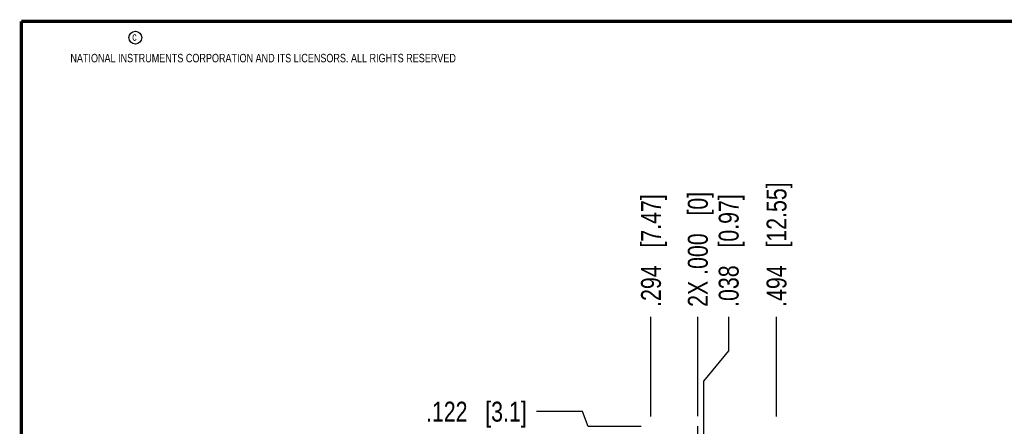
# Model space of a CAD drawing. Header units: inches. Extents: x 0.2 to 16.8, y 0.2 to 10.8.
# Tile 6 of 20: x 0.2 to 6.4, y 8.2 to 10.8. Entities that reach past the tile are written whole.
import ezdxf

# ---------------------------------------------------------------- set-up
doc = ezdxf.new("R2010")
doc.units = ezdxf.units.IN
doc.header["$LTSCALE"] = 0.935
doc.header["$MEASUREMENT"] = 0
doc.linetypes.add('CENTER', pattern=[0.6, 0.375, -0.075, 0.075, -0.075])
doc.layers.get('0').update_dxf_attribs({"linetype": 'CONTINUOUS'})
doc.layers.add('02___PRT_ALL_AXES', color=7, linetype='CONTINUOUS')
doc.layers.add('DIMENSIONS', color=7, linetype='CONTINUOUS')
doc.styles.get("Standard").update_dxf_attribs({"font": 'txt', "width": 0.8})
doc.dimstyles.new('DIMSTYLE_2', dxfattribs={"dimtxt": 0.125, "dimasz": 0.18, "dimexe": 0.18, "dimexo": 0.0625, "dimgap": 0.09, "dimtad": 0, "dimtih": 1, "dimtoh": 1, "dimdec": 3, "dimzin": 4, "dimdsep": 46, "dimtxsty": 'STANDARD', "dimblk": '_FILLED', "dimblk1": '_FILLED', "dimblk2": '_FILLED', "dimcen": 0.09, "dimadec": 0, "dimazin": 0, "dimtp": 0.01, "dimtm": 0.01, "dimtfac": 1, "dimtdec": 3, "dimtofl": 0, "dimtmove": 0, "dimatfit": 3, "dimldrblk": '_FILLED', "dimfxl": 1, "dimtolj": 1, "dimtzin": 4, "dimarcsym": 0})

# ---------------------------------------------------------------- blocks, each defined once
blk = doc.blocks.new('*D3')
at = {"layer": 'DIMENSIONS', "color": 2, "linetype": 'CONTINUOUS'}
for p, q in [((3.7726, 8.3117), (3.4847, 8.3117)), ((3.8074, 8.2184), (3.7726, 8.3117)), ((4.1397, 8.2184), (3.8074, 8.2184))]:
    blk.add_line(p, q, dxfattribs=at)
at = {"layer": 'DIMENSIONS', "color": 2, "linetype": 'CONTINUOUS', "insert": (3.4222, 8.3742), "char_height": 0.125, "width": 1.025, "attachment_point": 3, "line_spacing_factor": 0.9}
blk.add_mtext('.122{\\Ftxt.shx;\\W1.000000;\\H0.125000; }[3.1]', dxfattribs=at)
blk = doc.blocks.new('_FILLED')
at = {"color": 0, "linetype": 'BYBLOCK'}
blk.add_solid([(0, 0), (-1, 0.174), (-1, -0.174)], dxfattribs=at)
blk = doc.blocks.new('*D5')
at = {"layer": 'DIMENSIONS', "color": 2, "linetype": 'CONTINUOUS'}
blk.add_line((4.9902, 8.2809), (4.9902, 8.9059), dxfattribs=at)
at = {"layer": 'DIMENSIONS', "color": 2, "linetype": 'CONTINUOUS', "insert": (4.9277, 8.9684), "char_height": 0.125, "width": 1.225, "attachment_point": 1, "rotation": 90, "line_spacing_factor": 0.9}
blk.add_mtext('.494{\\Ftxt.shx;\\W1.000000;\\H0.125000; }[12.55]', dxfattribs=at)
blk = doc.blocks.new('*D6')
at = {"layer": 'DIMENSIONS', "color": 2, "linetype": 'CONTINUOUS'}
blk.add_line((4.4962, 8.284), (4.4962, 8.9059), dxfattribs=at)
at = {"layer": 'DIMENSIONS', "color": 2, "linetype": 'CONTINUOUS', "insert": (4.4337, 8.9684), "char_height": 0.125, "width": 1.125, "attachment_point": 1, "rotation": 90, "line_spacing_factor": 0.9}
blk.add_mtext('2X .000{\\Ftxt.shx;\\W1.000000;\\H0.125000; }[0]', dxfattribs=at)
blk = doc.blocks.new('*D7')
at = {"layer": 'DIMENSIONS', "color": 2, "linetype": 'CONTINUOUS'}
blk.add_line((4.2022, 8.2809), (4.2022, 8.9059), dxfattribs=at)
at = {"layer": 'DIMENSIONS', "color": 2, "linetype": 'CONTINUOUS', "insert": (4.1397, 8.9684), "char_height": 0.125, "width": 1.125, "attachment_point": 1, "rotation": 90, "line_spacing_factor": 0.9}
blk.add_mtext('.294{\\Ftxt.shx;\\W1.000000;\\H0.125000; }[7.47]', dxfattribs=at)
blk = doc.blocks.new('*D8')
at = {"layer": 'DIMENSIONS', "color": 2, "linetype": 'CONTINUOUS'}
for p, q in [((4.6899, 8.6936), (4.6899, 8.9059)), ((4.5342, 8.5021), (4.6899, 8.6936)), ((4.5342, 7.5853), (4.5342, 8.5021))]:
    blk.add_line(p, q, dxfattribs=at)
at = {"layer": 'DIMENSIONS', "color": 2, "linetype": 'CONTINUOUS', "insert": (4.6274, 8.9684), "char_height": 0.125, "width": 1.125, "attachment_point": 1, "rotation": 90, "line_spacing_factor": 0.9}
blk.add_mtext('.038{\\Ftxt.shx;\\W1.000000;\\H0.125000; }[0.97]', dxfattribs=at)

msp = doc.modelspace()

# ---------------------------------------------------------------- linework, layer by layer
at = {"color": 7, "linetype": 'CONTINUOUS', "const_width": 0.02}
for points in [[(0.25, 10.7586), (0.25, 0.2586)], [(16.75, 10.7586), (0.25, 10.7586)]]:
    msp.add_lwpolyline(points, dxfattribs=at)
at = {"color": 2, "linetype": 'CONTINUOUS'}
msp.add_circle((0.9659, 10.6562), 0.0403, dxfattribs=at)
at = {"layer": '02___PRT_ALL_AXES', "color": 7, "linetype": 'CENTER'}
msp.add_line((4.4962, 8.0964), (4.4962, 8.2215), dxfattribs=at)

# ---------------------------------------------------------------- texts
at = {"color": 2, "linetype": 'CONTINUOUS', "char_height": 0.053, "attachment_point": 1, "line_spacing_factor": 0.9}
for s, insert, width in [('c', (0.946, 10.6893), 0.0424), ('NATIONAL INSTRUMENTS CORPORATION AND ITS LICENSORS. ALL RIGHTS RESERVED', (0.5583, 10.5546), 3.0104)]:
    msp.add_mtext(s, dxfattribs=dict(at, insert=insert, width=width))

# ---------------------------------------------------------------- dimensions: what is measured, and where the dimension line sits
at = {"layer": 'DIMENSIONS', "color": 2, "linetype": 'CONTINUOUS'}
for feature_location, offset, dtype, origin, picture, middle in [((4.9902, 8.2809), (0, 0.625), 1, (4.4962, 8.2215), '*D5', (4.9902, 9.5809)), ((4.2022, 8.2809), (0, 0.625), 1, (4.4962, 8.2184), '*D7', (4.2022, 9.5309)), ((4.5342136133, 7.5853190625), (0.1557272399, 1.32055), 0, (4.4962136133, 7.5228190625), '*D8', (4.6899408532, 9.5308690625)), ((4.1397, 8.2184), (-0.655, 0.0933), 0, (4.3711, 8.0964), '*D3', (2.6597, 8.3117))]:
    dim = msp.add_ordinate_dim(feature_location=feature_location, offset=offset, dtype=dtype, origin=origin, dimstyle='DIMSTYLE_2', dxfattribs=at)
    dim.commit()
    dim.dimension.update_dxf_attribs({"geometry": picture, "text_midpoint": middle})
dim = msp.add_ordinate_dim(feature_location=(4.4962136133, 8.2839690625), offset=(0, 0.6219), dtype=1, origin=(4.4962136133, 8.2214690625), text='2X <>', dimstyle='DIMSTYLE_2', dxfattribs=at)
dim.commit()
dim.dimension.update_dxf_attribs({"geometry": '*D6', "text_midpoint": (4.4962136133, 9.5308690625)})

doc.saveas('drawing.dxf')
